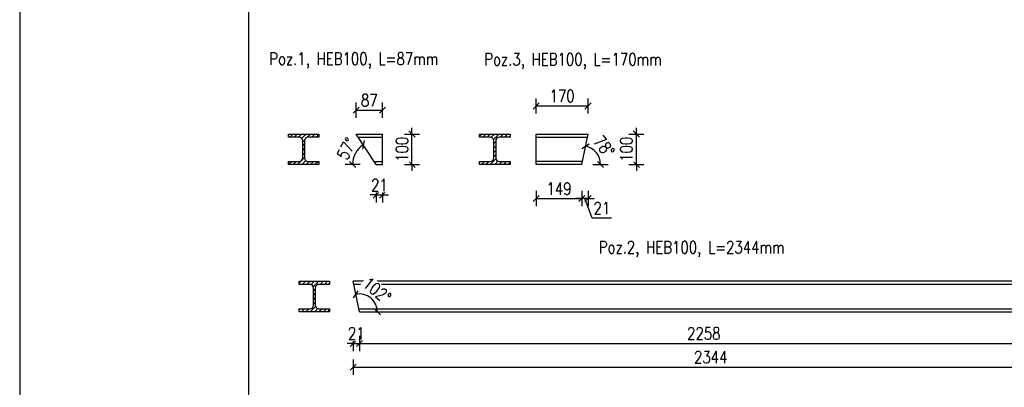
# Model space of a CAD drawing. Header units: millimetres. Extents: x 0 to 1625, y 0 to 742.
# Tile 7 of 24: x 0 to 323, y 404 to 525. Entities that reach past the tile are written whole.
import ezdxf

# ---------------------------------------------------------------- set-up
doc = ezdxf.new("R2010")
doc.units = ezdxf.units.MM
for name, color, linetype in [('!PB_Ramka', 7, 'Continuous'), ('_K_Konstrukcja', 7, 'Continuous'), ('e-cad_opisy', 8, 'Continuous'), ('e-cad_stal_kontur', 3, 'Continuous'), ('e-cad_stal_wypelnienia', 253, 'Continuous'), ('e-cad_wymiary', 1, 'Continuous')]:
    doc.layers.add(name, color=color, linetype=linetype)
doc.styles.add('e-cad_1', font='simplex.shx', dxfattribs={"width": 0.8})
doc.styles.get("Standard").update_dxf_attribs({"font": 'arial.ttf'})
doc.dimstyles.new('e-cad_1_20_[cm]', dxfattribs={"dimscale": 2, "dimtxt": 2, "dimasz": 1, "dimexe": 1.25, "dimexo": 0.625, "dimtad": 1, "dimdec": 0, "dimlfac": 10, "dimrnd": 0.1, "dimzin": 1, "dimtxsty": 'e-cad_1', "dimblk": 'OBLIQUE', "dimcen": 2.5, "dimclrd": 8, "dimclre": 8, "dimclrt": 1, "dimadec": 0, "dimazin": 0, "dimtfac": 1, "dimtix": 1, "dimtmove": 1, "dimatfit": 3, "dimldrblk": 'OBLIQUE', "dimfxl": 1.25, "dimfxlon": 1, "dimtfill": 1, "dimarcsym": 0})
pattern_1 = [(45, (-440.3587, -357.4933), (-0.7184205, 0.7184205), [])]

# ---------------------------------------------------------------- blocks, each defined once
blk = doc.blocks.new('_Oblique')
at = {"color": 0, "linetype": 'ByBlock', "lineweight": -2}
blk.add_line((-0.5, -0.5), (0.5, 0.5), dxfattribs=at)
blk = doc.blocks.new('*D41')
at = {"layer": 'Defpoints', "color": 0, "ltscale": 0.8}
for p in [(118.94, 494.9), (110.29, 487.08), (118.94, 487.08)]:
    blk.add_point(p, dxfattribs=at)
at = {"layer": 'e-cad_wymiary', "color": 8, "lineweight": -2, "ltscale": 0.8}
for p, q in [((110.29, 492.4), (110.29, 497.4)), ((118.94, 492.4), (118.94, 497.4)), ((110.29, 494.9), (118.94, 494.9))]:
    blk.add_line(p, q, dxfattribs=at)
at = {"layer": 'e-cad_wymiary', "color": 8, "lineweight": -2, "ltscale": 0.8, "xscale": 2, "yscale": 2, "zscale": 2, "rotation": 180}
blk.add_blockref('_Oblique', (110.29, 494.9), dxfattribs=at)
at = {"layer": 'e-cad_wymiary', "color": 8, "lineweight": -2, "ltscale": 0.8, "xscale": 2, "yscale": 2, "zscale": 2}
blk.add_blockref('_Oblique', (118.94, 494.9), dxfattribs=at)
at = {"layer": 'e-cad_wymiary', "color": 1, "ltscale": 0.8, "insert": (114.62, 498.15), "char_height": 4, "attachment_point": 5, "style": 'e-cad_1', "bg_fill": 3, "box_fill_scale": 1.1, "bg_fill_color": 257, "bg_fill_transparency": 0}
blk.add_mtext('87', dxfattribs=at)
blk = doc.blocks.new('*D42')
at = {"layer": 'Defpoints', "color": 0, "ltscale": 0.8}
for p in [(116.88, 477.08), (118.94, 477.08), (118.94, 467.12)]:
    blk.add_point(p, dxfattribs=at)
at = {"layer": 'e-cad_wymiary', "color": 8, "lineweight": -2, "ltscale": 0.8}
for p, q in [((116.88, 469.62), (116.88, 464.62)), ((118.94, 469.62), (118.94, 464.62)), ((116.88, 467.12), (114.88, 467.12)), ((116.88, 467.12), (118.94, 467.12)), ((118.94, 467.12), (120.94, 467.12))]:
    blk.add_line(p, q, dxfattribs=at)
at = {"layer": 'e-cad_wymiary', "color": 8, "lineweight": -2, "ltscale": 0.8, "xscale": 2, "yscale": 2, "zscale": 2}
blk.add_blockref('_Oblique', (116.88, 467.12), dxfattribs=at)
at = {"layer": 'e-cad_wymiary', "color": 8, "lineweight": -2, "ltscale": 0.8, "xscale": 2, "yscale": 2, "zscale": 2, "rotation": 180}
blk.add_blockref('_Oblique', (118.94, 467.12), dxfattribs=at)
at = {"layer": 'e-cad_wymiary', "color": 1, "ltscale": 0.8, "insert": (117.91, 470.37), "char_height": 4, "attachment_point": 5, "style": 'e-cad_1', "bg_fill": 3, "box_fill_scale": 1.1, "bg_fill_color": 257, "bg_fill_transparency": 0}
blk.add_mtext('21', dxfattribs=at)
blk = doc.blocks.new('*D43')
at = {"layer": 'Defpoints', "color": 0, "ltscale": 0.8}
for p in [(118.94, 487.08), (128.59, 487.08), (118.94, 477.08)]:
    blk.add_point(p, dxfattribs=at)
at = {"layer": 'e-cad_wymiary', "color": 8, "lineweight": -2, "ltscale": 0.8}
for p, q in [((128.59, 487.08), (128.59, 489.08)), ((126.09, 487.08), (131.09, 487.08)), ((128.59, 477.08), (128.59, 487.08)), ((126.09, 477.08), (131.09, 477.08)), ((128.59, 477.08), (128.59, 475.08))]:
    blk.add_line(p, q, dxfattribs=at)
at = {"layer": 'e-cad_wymiary', "color": 8, "lineweight": -2, "ltscale": 0.8, "xscale": 2, "yscale": 2, "zscale": 2}
for p, rotation in [((128.59, 487.08), 270), ((128.59, 477.08), 90)]:
    blk.add_blockref('_Oblique', p, dxfattribs=dict(at, rotation=rotation))
at = {"layer": 'e-cad_wymiary', "color": 1, "ltscale": 0.8, "insert": (125.34, 482.08), "char_height": 4, "attachment_point": 5, "rotation": 90, "style": 'e-cad_1', "bg_fill": 3, "box_fill_scale": 1.1, "bg_fill_color": 257, "bg_fill_transparency": 0}
blk.add_mtext('100', dxfattribs=at)
blk = doc.blocks.new('*D44')
at = {"layer": 'Defpoints', "color": 0, "ltscale": 0.8}
for p in [(110.76, 481.82), (116.88, 477.08), (116.88, 477.08), (118.94, 477.08)]:
    blk.add_point(p, dxfattribs=at)
at = {"layer": 'e-cad_wymiary', "color": 8, "lineweight": -2, "ltscale": 0.8}
blk.add_line((111.64, 477.08), (106.64, 477.08), dxfattribs=at)
blk.add_arc((116.88, 477.08), 7.75, 123.4036, 180, dxfattribs=at)
at = {"layer": 'e-cad_wymiary', "color": 8, "lineweight": -2, "ltscale": 0.8, "xscale": 2, "yscale": 2, "zscale": 2}
for p, rotation in [((112.62, 483.54), 213.403616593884), ((109.14, 477.08), 89.99999999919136)]:
    blk.add_blockref('_Oblique', p, dxfattribs=dict(at, rotation=rotation))
at = {"layer": 'e-cad_wymiary', "color": 1, "ltscale": 0.8, "insert": (107.2, 482.29), "char_height": 4, "attachment_point": 5, "rotation": 61.7018, "style": 'e-cad_1', "bg_fill": 3, "box_fill_scale": 1.1, "bg_fill_color": 257, "bg_fill_transparency": 0}
blk.add_mtext('57%%d', dxfattribs=at)
at = {"layer": 'Defpoints', "color": 0, "ltscale": 0.8}
blk.add_point((110.29, 487.08), dxfattribs=at)
blk = doc.blocks.new('*D45')
at = {"layer": 'Defpoints', "color": 0, "ltscale": 0.8}
for p in [(109.31, 438.85), (111.36, 428.85), (111.36, 418.5)]:
    blk.add_point(p, dxfattribs=at)
at = {"layer": 'e-cad_wymiary', "color": 8, "lineweight": -2, "ltscale": 0.8}
for p, q in [((109.31, 421), (109.31, 416)), ((111.36, 421), (111.36, 416)), ((109.31, 418.5), (107.31, 418.5)), ((109.31, 418.5), (111.36, 418.5)), ((111.36, 418.5), (113.36, 418.5))]:
    blk.add_line(p, q, dxfattribs=at)
at = {"layer": 'e-cad_wymiary', "color": 8, "lineweight": -2, "ltscale": 0.8, "xscale": 2, "yscale": 2, "zscale": 2}
blk.add_blockref('_Oblique', (109.31, 418.5), dxfattribs=at)
at = {"layer": 'e-cad_wymiary', "color": 8, "lineweight": -2, "ltscale": 0.8, "xscale": 2, "yscale": 2, "zscale": 2, "rotation": 180}
blk.add_blockref('_Oblique', (111.36, 418.5), dxfattribs=at)
at = {"layer": 'e-cad_wymiary', "color": 1, "ltscale": 0.8, "insert": (110.33, 421.75), "char_height": 4, "attachment_point": 5, "style": 'e-cad_1', "bg_fill": 3, "box_fill_scale": 1.1, "bg_fill_color": 257, "bg_fill_transparency": 0}
blk.add_mtext('21', dxfattribs=at)
blk = doc.blocks.new('*D46')
at = {"layer": 'Defpoints', "color": 0, "ltscale": 0.8}
for p in [(111.36, 428.85), (337.14, 428.85), (337.14, 418.5)]:
    blk.add_point(p, dxfattribs=at)
at = {"layer": 'e-cad_wymiary', "color": 8, "lineweight": -2, "ltscale": 0.8}
for p, q in [((111.36, 421), (111.36, 416)), ((337.14, 421), (337.14, 416)), ((111.36, 418.5), (337.14, 418.5))]:
    blk.add_line(p, q, dxfattribs=at)
at = {"layer": 'e-cad_wymiary', "color": 8, "lineweight": -2, "ltscale": 0.8, "xscale": 2, "yscale": 2, "zscale": 2, "rotation": 180}
blk.add_blockref('_Oblique', (111.36, 418.5), dxfattribs=at)
at = {"layer": 'e-cad_wymiary', "color": 8, "lineweight": -2, "ltscale": 0.8, "xscale": 2, "yscale": 2, "zscale": 2}
blk.add_blockref('_Oblique', (337.14, 418.5), dxfattribs=at)
at = {"layer": 'e-cad_wymiary', "color": 1, "ltscale": 0.8, "insert": (224.25, 421.75), "char_height": 4, "attachment_point": 5, "style": 'e-cad_1', "bg_fill": 3, "box_fill_scale": 1.1, "bg_fill_color": 257, "bg_fill_transparency": 0}
blk.add_mtext('2258', dxfattribs=at)
blk = doc.blocks.new('*D48')
at = {"layer": 'Defpoints', "color": 0, "ltscale": 0.8}
for p in [(109.31, 438.85), (343.73, 438.85), (343.73, 410.74)]:
    blk.add_point(p, dxfattribs=at)
at = {"layer": 'e-cad_wymiary', "color": 8, "lineweight": -2, "ltscale": 0.8}
for p, q in [((109.31, 413.24), (109.31, 408.24)), ((343.73, 413.24), (343.73, 408.24)), ((109.31, 410.74), (343.73, 410.74))]:
    blk.add_line(p, q, dxfattribs=at)
at = {"layer": 'e-cad_wymiary', "color": 8, "lineweight": -2, "ltscale": 0.8, "xscale": 2, "yscale": 2, "zscale": 2, "rotation": 180}
blk.add_blockref('_Oblique', (109.31, 410.74), dxfattribs=at)
at = {"layer": 'e-cad_wymiary', "color": 8, "lineweight": -2, "ltscale": 0.8, "xscale": 2, "yscale": 2, "zscale": 2}
blk.add_blockref('_Oblique', (343.73, 410.74), dxfattribs=at)
at = {"layer": 'e-cad_wymiary', "color": 1, "ltscale": 0.8, "insert": (226.52, 413.99), "char_height": 4, "attachment_point": 5, "style": 'e-cad_1', "bg_fill": 3, "box_fill_scale": 1.1, "bg_fill_color": 257, "bg_fill_transparency": 0}
blk.add_mtext('2344', dxfattribs=at)
blk = doc.blocks.new('*D50')
at = {"layer": 'Defpoints', "color": 0, "ltscale": 0.8}
for p in [(186.3, 496.27), (169.32, 487.08), (186.3, 487.08)]:
    blk.add_point(p, dxfattribs=at)
at = {"layer": 'e-cad_wymiary', "color": 8, "lineweight": -2, "ltscale": 0.8}
for p, q in [((169.32, 493.77), (169.32, 498.77)), ((186.3, 493.77), (186.3, 498.77)), ((169.32, 496.27), (186.3, 496.27))]:
    blk.add_line(p, q, dxfattribs=at)
at = {"layer": 'e-cad_wymiary', "color": 8, "lineweight": -2, "ltscale": 0.8, "xscale": 2, "yscale": 2, "zscale": 2, "rotation": 180}
blk.add_blockref('_Oblique', (169.32, 496.27), dxfattribs=at)
at = {"layer": 'e-cad_wymiary', "color": 8, "lineweight": -2, "ltscale": 0.8, "xscale": 2, "yscale": 2, "zscale": 2}
blk.add_blockref('_Oblique', (186.3, 496.27), dxfattribs=at)
at = {"layer": 'e-cad_wymiary', "color": 1, "ltscale": 0.8, "insert": (177.81, 499.52), "char_height": 4, "attachment_point": 5, "style": 'e-cad_1', "bg_fill": 3, "box_fill_scale": 1.1, "bg_fill_color": 257, "bg_fill_transparency": 0}
blk.add_mtext('170', dxfattribs=at)
blk = doc.blocks.new('*D51')
at = {"layer": 'Defpoints', "color": 0, "ltscale": 0.8}
for p in [(169.32, 477.08), (184.25, 477.08), (184.25, 465.94)]:
    blk.add_point(p, dxfattribs=at)
at = {"layer": 'e-cad_wymiary', "color": 8, "lineweight": -2, "ltscale": 0.8}
for p, q in [((169.32, 468.44), (169.32, 463.44)), ((184.25, 468.44), (184.25, 463.44)), ((169.32, 465.94), (184.25, 465.94))]:
    blk.add_line(p, q, dxfattribs=at)
at = {"layer": 'e-cad_wymiary', "color": 8, "lineweight": -2, "ltscale": 0.8, "xscale": 2, "yscale": 2, "zscale": 2, "rotation": 180}
blk.add_blockref('_Oblique', (169.32, 465.94), dxfattribs=at)
at = {"layer": 'e-cad_wymiary', "color": 8, "lineweight": -2, "ltscale": 0.8, "xscale": 2, "yscale": 2, "zscale": 2}
blk.add_blockref('_Oblique', (184.25, 465.94), dxfattribs=at)
at = {"layer": 'e-cad_wymiary', "color": 1, "ltscale": 0.8, "insert": (176.79, 469.19), "char_height": 4, "attachment_point": 5, "style": 'e-cad_1', "bg_fill": 3, "box_fill_scale": 1.1, "bg_fill_color": 257, "bg_fill_transparency": 0}
blk.add_mtext('149', dxfattribs=at)
blk = doc.blocks.new('*D52')
at = {"layer": 'Defpoints', "color": 0, "ltscale": 0.8}
for p in [(186.3, 487.08), (202.14, 487.08), (184.25, 477.08)]:
    blk.add_point(p, dxfattribs=at)
at = {"layer": 'e-cad_wymiary', "color": 8, "lineweight": -2, "ltscale": 0.8}
for p, q in [((202.14, 487.08), (202.14, 489.08)), ((199.64, 487.08), (204.64, 487.08)), ((202.14, 477.08), (202.14, 487.08)), ((199.64, 477.08), (204.64, 477.08)), ((202.14, 477.08), (202.14, 475.08))]:
    blk.add_line(p, q, dxfattribs=at)
at = {"layer": 'e-cad_wymiary', "color": 8, "lineweight": -2, "ltscale": 0.8, "xscale": 2, "yscale": 2, "zscale": 2}
for p, rotation in [((202.14, 487.08), 270), ((202.14, 477.08), 90)]:
    blk.add_blockref('_Oblique', p, dxfattribs=dict(at, rotation=rotation))
at = {"layer": 'e-cad_wymiary', "color": 1, "ltscale": 0.8, "insert": (198.89, 482.08), "char_height": 4, "attachment_point": 5, "rotation": 90, "style": 'e-cad_1', "bg_fill": 3, "box_fill_scale": 1.1, "bg_fill_color": 257, "bg_fill_transparency": 0}
blk.add_mtext('100', dxfattribs=at)
blk = doc.blocks.new('*D53')
at = {"layer": 'Defpoints', "color": 0, "ltscale": 0.8}
for p in [(186.3, 487.08), (184.25, 477.08), (184.25, 465.94)]:
    blk.add_point(p, dxfattribs=at)
at = {"layer": 'e-cad_wymiary', "color": 8, "lineweight": -2, "ltscale": 0.8}
for p, q in [((184.25, 468.44), (184.25, 463.44)), ((186.3, 468.44), (186.3, 463.44)), ((184.25, 465.94), (182.25, 465.94)), ((186.3, 465.94), (184.25, 465.94)), ((187.68, 459.54), (185.28, 465.94)), ((186.3, 465.94), (188.3, 465.94)), ((193.99, 459.54), (187.68, 459.54))]:
    blk.add_line(p, q, dxfattribs=at)
at = {"layer": 'e-cad_wymiary', "color": 8, "lineweight": -2, "ltscale": 0.8, "xscale": 2, "yscale": 2, "zscale": 2}
blk.add_blockref('_Oblique', (184.25, 465.94), dxfattribs=at)
at = {"layer": 'e-cad_wymiary', "color": 8, "lineweight": -2, "ltscale": 0.8, "xscale": 2, "yscale": 2, "zscale": 2, "rotation": 180}
blk.add_blockref('_Oblique', (186.3, 465.94), dxfattribs=at)
at = {"layer": 'e-cad_wymiary', "color": 1, "ltscale": 0.8, "insert": (190.84, 462.79), "char_height": 4, "attachment_point": 5, "style": 'e-cad_1', "bg_fill": 3, "box_fill_scale": 1.1, "bg_fill_color": 257, "bg_fill_transparency": 0}
blk.add_mtext('21', dxfattribs=at)
blk = doc.blocks.new('*D54')
at = {"layer": 'Defpoints', "color": 0, "ltscale": 0.8}
for p in [(186.3, 487.08), (169.32, 477.08), (184.25, 477.08), (184.25, 477.08)]:
    blk.add_point(p, dxfattribs=at)
at = {"layer": 'e-cad_wymiary', "color": 8, "lineweight": -2, "ltscale": 0.8}
blk.add_line((187.92, 477.08), (192.92, 477.08), dxfattribs=at)
blk.add_arc((184.25, 477.08), 6.17, 0, 78.3959, dxfattribs=at)
at = {"layer": 'e-cad_wymiary', "color": 8, "lineweight": -2, "ltscale": 0.8, "xscale": 2, "yscale": 2, "zscale": 2}
for p, rotation in [((185.49, 483.12), 348.3959315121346), ((190.42, 477.08), 90)]:
    blk.add_blockref('_Oblique', p, dxfattribs=dict(at, rotation=rotation))
at = {"layer": 'e-cad_wymiary', "color": 1, "ltscale": 0.8, "insert": (191.55, 483.03), "char_height": 4, "attachment_point": 5, "rotation": 309.198, "style": 'e-cad_1', "bg_fill": 3, "box_fill_scale": 1.1, "bg_fill_color": 257, "bg_fill_transparency": 0}
blk.add_mtext('78%%d', dxfattribs=at)
at = {"layer": 'Defpoints', "color": 0, "ltscale": 0.8}
blk.add_point((189.79, 479.79), dxfattribs=at)
blk = doc.blocks.new('*D128')
at = {"layer": 'Defpoints', "color": 0, "ltscale": 0.8}
for p in [(111.36, 428.85), (337.14, 428.85), (337.14, 428.85)]:
    blk.add_point(p, dxfattribs=at)
at = {"layer": 'e-cad_wymiary', "color": 8, "lineweight": -2, "ltscale": 0.8}
blk.add_line((343.69, 428.85), (348.69, 428.85), dxfattribs=at)
blk.add_arc((337.14, 428.85), 9.05, 359.9999, 56.6018, dxfattribs=at)
at = {"layer": 'e-cad_wymiary', "color": 8, "lineweight": -2, "ltscale": 0.8, "xscale": 2, "yscale": 2, "zscale": 2}
for p, rotation in [((342.12, 436.4), 326.6018174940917), ((346.19, 428.85), 89.99993161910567)]:
    blk.add_blockref('_Oblique', p, dxfattribs=dict(at, rotation=rotation))
at = {"layer": 'e-cad_wymiary', "color": 1, "ltscale": 0.8, "insert": (347.97, 434.68), "char_height": 4, "attachment_point": 5, "rotation": 298.3009, "style": 'e-cad_1', "bg_fill": 3, "box_fill_scale": 1.1, "bg_fill_color": 257, "bg_fill_transparency": 0}
blk.add_mtext('57%%d', dxfattribs=at)
at = {"layer": 'Defpoints', "color": 0, "ltscale": 0.8}
for p in [(343.73, 438.85), (345.7, 431.77)]:
    blk.add_point(p, dxfattribs=at)
blk = doc.blocks.new('*D129')
at = {"layer": 'Defpoints', "color": 0, "ltscale": 0.8}
for p in [(109.31, 438.85), (111.36, 428.85), (111.36, 428.85), (337.14, 428.85)]:
    blk.add_point(p, dxfattribs=at)
at = {"layer": 'e-cad_wymiary', "color": 8, "lineweight": -2, "ltscale": 0.8}
blk.add_arc((111.36, 428.85), 5.86, 359.9999, 101.5941, dxfattribs=at)
at = {"layer": 'e-cad_wymiary', "color": 8, "lineweight": -2, "ltscale": 0.8, "xscale": 2, "yscale": 2, "zscale": 2}
for p, rotation in [((110.18, 434.59), 11.59413241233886), ((117.22, 428.85), 89.99993161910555)]:
    blk.add_blockref('_Oblique', p, dxfattribs=dict(at, rotation=rotation))
at = {"layer": 'e-cad_wymiary', "color": 1, "ltscale": 0.8, "insert": (117.12, 435.9), "char_height": 4, "attachment_point": 5, "rotation": 320.797, "style": 'e-cad_1', "bg_fill": 3, "box_fill_scale": 1.1, "bg_fill_color": 257, "bg_fill_transparency": 0}
blk.add_mtext('102%%d', dxfattribs=at)
at = {"layer": 'Defpoints', "color": 0, "ltscale": 0.8}
blk.add_point((116.22, 432.11), dxfattribs=at)
blk = doc.blocks.new('*U170')
at = {"layer": 'e-cad_opisy', "color": 8, "ltscale": 0.4}
blk.add_lwpolyline([(0, 0), (650, 0), (650, 297), (25, 297), (25, 297), (0, 297), (0, 0)], dxfattribs=at)
at = {"layer": 'e-cad_opisy', "color": 3, "ltscale": 0.4}
blk.add_lwpolyline([(30, 5), (645, 5), (645, 292), (30, 292), (30, 5)], dxfattribs=at)

msp = doc.modelspace()

# ---------------------------------------------------------------- hatches: boundary and pattern name
at = {"layer": 'e-cad_stal_wypelnienia', "ltscale": 0.8}
h = msp.add_hatch(dxfattribs=at)
h.set_pattern_fill('ANSI31', color=256, scale=0.32, style=0)
h.set_pattern_definition(pattern_1)
h.paths.add_polyline_path([(88.08, 477.08), (88.08, 478.08), (91.58, 478.08, 0.414214), (92.78, 479.28), (92.78, 484.88, 0.414214), (91.58, 486.08), (88.08, 486.08), (88.08, 487.08), (98.08, 487.08), (98.08, 486.08), (94.58, 486.08, 0.414214), (93.38, 484.88), (93.38, 479.28, 0.414214), (94.58, 478.08), (98.08, 478.08), (98.08, 477.08)])
h = msp.add_hatch(dxfattribs=at)
h.set_pattern_fill('ANSI31', color=256, scale=0.32, style=0)
h.set_pattern_definition(pattern_1)
h.paths.add_polyline_path([(150.73, 477.08), (150.73, 478.08), (154.23, 478.08, 0.414214), (155.43, 479.28), (155.43, 484.88, 0.414214), (154.23, 486.08), (150.73, 486.08), (150.73, 487.08), (160.73, 487.08), (160.73, 486.08), (157.23, 486.08, 0.414214), (156.03, 484.88), (156.03, 479.28, 0.414214), (157.23, 478.08), (160.73, 478.08), (160.73, 477.08)])
h = msp.add_hatch(dxfattribs=at)
h.set_pattern_fill('ANSI31', color=256, scale=0.32, style=0)
h.set_pattern_definition([(45, (-455.4749, -357.4933), (-0.7184205, 0.7184205), [])])
h.paths.add_polyline_path([(91.61, 428.85), (91.61, 429.85), (95.11, 429.85, 0.414214), (96.31, 431.05), (96.31, 436.65, 0.414214), (95.11, 437.85), (91.61, 437.85), (91.61, 438.85), (101.61, 438.85), (101.61, 437.85), (98.11, 437.85, 0.414214), (96.91, 436.65), (96.91, 431.05, 0.414214), (98.11, 429.85), (101.61, 429.85), (101.61, 428.85)])

# ---------------------------------------------------------------- linework, layer by layer
at = {"layer": 'e-cad_stal_kontur', "ltscale": 0.005}
for p, q in [((110.29, 487.08), (118.94, 487.08)), ((116.88, 477.08), (110.29, 487.08)), ((110.95, 486.08), (118.94, 486.08)), ((118.94, 477.08), (118.94, 487.08)), ((169.32, 487.08), (186.3, 487.08)), ((169.32, 477.08), (169.32, 487.08)), ((169.32, 486.08), (186.1, 486.08)), ((184.25, 477.08), (186.3, 487.08)), ((116.22, 478.08), (118.94, 478.08)), ((184.46, 478.08), (169.32, 478.08)), ((116.88, 477.08), (118.94, 477.08)), ((184.25, 477.08), (169.32, 477.08)), ((343.73, 438.85), (109.31, 438.85)), ((111.36, 428.85), (109.31, 438.85)), ((343.07, 437.85), (109.51, 437.85)), ((111.15, 429.85), (337.8, 429.85)), ((111.36, 428.85), (337.14, 428.85))]:
    msp.add_line(p, q, dxfattribs=at)
for points in [[(88.08, 477.08), (88.08, 478.08), (91.58, 478.08, 0.414214), (92.78, 479.28), (92.78, 484.88, 0.414214), (91.58, 486.08), (88.08, 486.08), (88.08, 487.08), (98.08, 487.08), (98.08, 486.08), (94.58, 486.08, 0.414214), (93.38, 484.88), (93.38, 479.28, 0.414214), (94.58, 478.08), (98.08, 478.08), (98.08, 477.08)], [(150.73, 477.08), (150.73, 478.08), (154.23, 478.08, 0.414214), (155.43, 479.28), (155.43, 484.88, 0.414214), (154.23, 486.08), (150.73, 486.08), (150.73, 487.08), (160.73, 487.08), (160.73, 486.08), (157.23, 486.08, 0.414214), (156.03, 484.88), (156.03, 479.28, 0.414214), (157.23, 478.08), (160.73, 478.08), (160.73, 477.08)], [(91.61, 428.85), (91.61, 429.85), (95.11, 429.85, 0.414214), (96.31, 431.05), (96.31, 436.65, 0.414214), (95.11, 437.85), (91.61, 437.85), (91.61, 438.85), (101.61, 438.85), (101.61, 437.85), (98.11, 437.85, 0.414214), (96.91, 436.65), (96.91, 431.05, 0.414214), (98.11, 429.85), (101.61, 429.85), (101.61, 428.85)]]:
    msp.add_lwpolyline(points, format="xyb", close=True, dxfattribs=at)

# ---------------------------------------------------------------- texts
at = {"layer": '_K_Konstrukcja', "color": 9, "ltscale": 0.005, "char_height": 4, "attachment_point": 5}
for s, insert in [('{\\Fsimplex.shx|c238;\\W0.8;Poz.1, HEB100, L=87mm}', (109.52, 511.13)), ('{\\Fsimplex.shx|c238;\\W0.8;Poz.3, HEB100, L=170mm}', (181.38, 510.95)), ('{\\Fsimplex.shx|c238;\\W0.8;Poz.2, HEB100, L=2344mm}', (220.29, 449.4))]:
    msp.add_mtext_dynamic_manual_height_columns(s, width=141.2825, gutter_width=12.5, heights=[0], dxfattribs=dict(at, insert=insert))

# ---------------------------------------------------------------- next in the draw order: dimensions: what is measured, and where the dimension line sits
at = {"layer": 'e-cad_wymiary', "ltscale": 0.8}
for base, p1, p2, picture, middle in [((118.9446, 494.9), (110.2875, 487.0772), (118.9446, 487.0772), '*D41', (114.616, 498.15)), ((186.3, 496.27), (169.32, 487.08), (186.3, 487.08), '*D50', (177.81, 499.52)), ((118.94, 467.12), (116.88, 477.08), (118.94, 477.08), '*D42', (117.91, 470.37)), ((184.25, 465.94), (169.32, 477.08), (184.25, 477.08), '*D51', (176.79, 469.19)), ((111.3583, 418.4975), (109.3066, 438.8467), (111.3583, 428.8463), '*D45', (110.3325, 421.7475))]:
    dim = msp.add_linear_dim(base=base, p1=p1, p2=p2, dimstyle='e-cad_1_20_[cm]', override={"dimblk": 'Oblique', "dimtfill": 1, "dimtfillclr": 0}, dxfattribs=at)
    dim.commit()
    dim.dimension.update_dxf_attribs({"geometry": picture, "text_midpoint": middle})

# ---------------------------------------------------------------- next in the draw order: dimensions: what is measured, and where the dimension line sits
for base, p1, p2, picture, middle in [((128.59, 487.08), (118.94, 477.08), (118.94, 487.08), '*D43', (125.34, 482.08)), ((202.14, 487.08), (184.25, 477.08), (186.3, 487.08), '*D52', (198.89, 482.08))]:
    dim = msp.add_linear_dim(base=base, p1=p1, p2=p2, angle=90, dimstyle='e-cad_1_20_[cm]', override={"dimblk": 'Oblique', "dimtfill": 1, "dimtfillclr": 0}, dxfattribs=at)
    dim.commit()
    dim.dimension.update_dxf_attribs({"geometry": picture, "text_midpoint": middle})
dim = msp.add_linear_dim(base=(337.14, 418.5), p1=(111.36, 428.85), p2=(337.14, 428.85), dimstyle='e-cad_1_20_[cm]', override={"dimblk": 'Oblique', "dimtfill": 1, "dimtfillclr": 0}, dxfattribs=at)
dim.commit()
dim.dimension.update_dxf_attribs({"geometry": '*D46', "text_midpoint": (224.25, 421.75)})

# ---------------------------------------------------------------- next in the draw order: dimensions: what is measured, and where the dimension line sits
dim = msp.add_angular_dim_2l(base=(110.76, 481.82), line1=((116.88, 477.08), (118.94, 477.08)), line2=((116.88, 477.08), (110.29, 487.08)), dimstyle='e-cad_1_20_[cm]', override={"dimblk": 'Oblique', "dimtfill": 1, "dimtfillclr": 0}, dxfattribs=at)
dim.commit()
dim.dimension.update_dxf_attribs({"geometry": '*D44', "text_midpoint": (107.2, 482.29)})
dim = msp.add_linear_dim(base=(184.2503, 465.9407), p1=(186.3038, 487.0772), p2=(184.2503, 477.0772), dimstyle='e-cad_1_20_[cm]', override={"dimblk": 'Oblique', "dimtfill": 1, "dimtfillclr": 0}, dxfattribs=at)
dim.commit()
dim.dimension.update_dxf_attribs({"geometry": '*D53', "text_midpoint": (188.9329, 459.5442), "dimtype": 160})
dim = msp.add_linear_dim(base=(343.73, 410.74), p1=(109.31, 438.85), p2=(343.73, 438.85), dimstyle='e-cad_1_20_[cm]', override={"dimblk": 'Oblique', "dimtfill": 1, "dimtfillclr": 0}, dxfattribs=at)
dim.commit()
dim.dimension.update_dxf_attribs({"geometry": '*D48', "text_midpoint": (226.52, 413.99)})

# ---------------------------------------------------------------- next in the draw order: dimensions: what is measured, and where the dimension line sits
for base, line1, line2, picture, middle in [((189.79, 479.79), ((184.25, 477.08), (169.32, 477.08)), ((184.25, 477.08), (186.3, 487.08)), '*D54', (191.55, 483.03)), ((345.7, 431.77), ((111.36, 428.85), (337.14, 428.85)), ((337.14, 428.85), (343.73, 438.85)), '*D128', (347.97, 434.68))]:
    dim = msp.add_angular_dim_2l(base=base, line1=line1, line2=line2, dimstyle='e-cad_1_20_[cm]', override={"dimblk": 'Oblique', "dimtfill": 1, "dimtfillclr": 0}, dxfattribs=at)
    dim.commit()
    dim.dimension.update_dxf_attribs({"geometry": picture, "text_midpoint": middle})

# ---------------------------------------------------------------- next in the draw order: dimensions: what is measured, and where the dimension line sits
dim = msp.add_angular_dim_2l(base=(116.22, 432.11), line1=((111.36, 428.85), (337.14, 428.85)), line2=((111.36, 428.85), (109.31, 438.85)), dimstyle='e-cad_1_20_[cm]', override={"dimblk": 'Oblique', "dimtfill": 1, "dimtfillclr": 0}, dxfattribs=at)
dim.commit()
dim.dimension.update_dxf_attribs({"geometry": '*D129', "text_midpoint": (117.12, 435.9)})

# ---------------------------------------------------------------- next in the draw order: block references
at = {"layer": '!PB_Ramka', "xscale": 2.5, "yscale": 2.5, "zscale": 2.5}
msp.add_blockref('*U170', (0, 0), dxfattribs=at)

doc.saveas('drawing.dxf')
